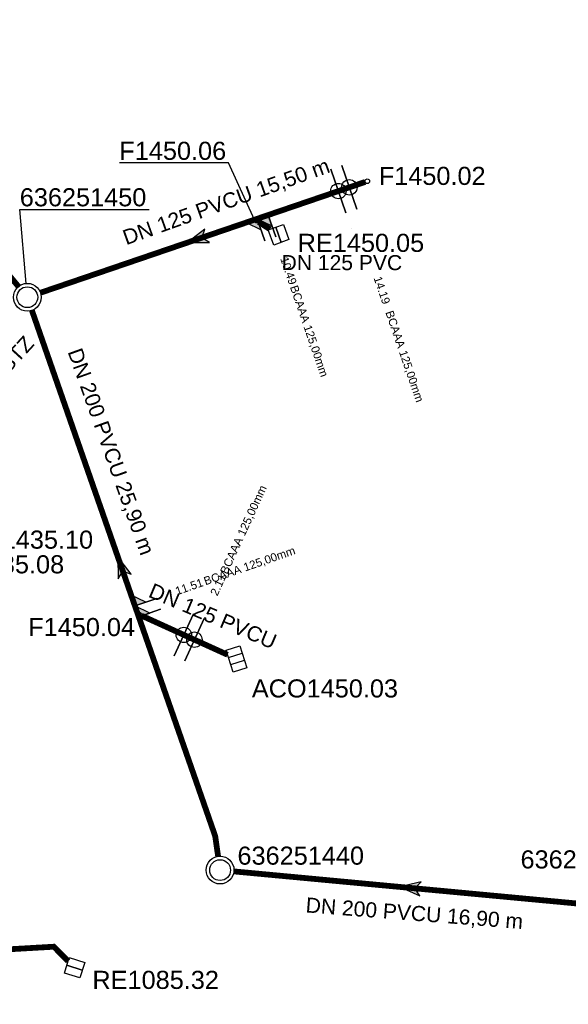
# Model space of a CAD drawing. Extents: x 356718 to 357658, y 5762241 to 5762615.
# Tile 131 of 157: x 357363 to 357387, y 5762433 to 5762476. Entities that reach past the tile are written whole.
import ezdxf
from ezdxf.enums import TextEntityAlignment as Align

# ---------------------------------------------------------------- set-up
doc = ezdxf.new("R2010")
doc.units = 0
doc.header["$MEASUREMENT"] = 0
for name, pattern in [('AUSGEZOGEN', [0]), ('GESTRICHELT2', [4, 2, -2]), ('STRICHPUNKT', [5, 2, -1, 1, -1])]:
    doc.linetypes.add(name, pattern=pattern)
doc.layers.get('0').update_dxf_attribs({"linetype": 'AUSGEZOGEN'})
for name, color, linetype, true_color in [('111_00131_Symbol', 7, 'AUSGEZOGEN', 0x000000), ('114_00133_Schachtnummer', 7, 'AUSGEZOGEN', 0x000000), ('121_10397_Haltungen_Regenwasser', 5, 'GESTRICHELT2', 0x0000ff), ('121_10399_Haltungen_Mischwasser', 6, 'STRICHPUNKT', 0xff00ff), ('123_00137_Fliessrichtungspfeil', 7, 'AUSGEZOGEN', 0x000000), ('124_00118_Standard__Laenge___10', 7, 'AUSGEZOGEN', 0x000000), ('124_10626_Standard__Laenge____1', 7, 'AUSGEZOGEN', 0x000000), ('141_10677_Stutzen__alle__aus_DW', 7, 'AUSGEZOGEN', 0x000000), ('141_10868_Stutzen__141_', 7, 'AUSGEZOGEN', 0x000000)]:
    doc.layers.add(name, color=color, linetype=linetype, true_color=true_color)
doc.styles.add('ARIAL', font='arial.ttf', dxfattribs={"height": 1.5})
doc.styles.get("Standard").update_dxf_attribs({"font": 'arial.ttf', "height": 1})

# ---------------------------------------------------------------- blocks, each defined once
blk = doc.blocks.new('N02')
at = {"color": 0}
for radius in [0.6, 0.45]:
    blk.add_circle((0, 0), radius, dxfattribs=at)
blk = doc.blocks.new('RE')
at = {"color": 0, "linetype": 'AUSGEZOGEN'}
blk.add_lwpolyline([(-0.35, 0.35), (0.35, 0.35), (0.35, -0.35), (-0.35, -0.35)], close=True, dxfattribs=at)
for points in [[(0, 0.35), (0, -0.35)], [(0, -0.35), (0, 0.35)]]:
    blk.add_lwpolyline(points, dxfattribs=at)
blk = doc.blocks.new('F00')
at = {"color": 0}
blk.add_circle((0, 0), 0.1, dxfattribs=at)
blk = doc.blocks.new('ES')
at = {"color": 0, "linetype": 'AUSGEZOGEN'}
for points in [[(-0.494, -0.319), (-0.494, 0.306), (0.506, 0.306), (0.506, -0.319), (-0.494, -0.319)], [(-0.169, -0.319), (-0.169, 0.306)], [(0.156, -0.319), (0.156, 0.306)]]:
    blk.add_lwpolyline(points, dxfattribs=at)
blk = doc.blocks.new('FLI')
at = {"color": 0, "linetype": 'AUSGEZOGEN'}
blk.add_lwpolyline([(-0.4, 0), (-0.9, -0.6), (0.9, 0), (-0.9, 0.6), (-0.4, 0)], close=True, dxfattribs=at)
at = {"color": 0}
for points in [[(-0.4, 0), (0.9, 0), (-0.9, 0.6)], [(-0.9, -0.6), (0.9, 0), (-0.4, 0)]]:
    blk.add_solid(points, dxfattribs=at)

msp = doc.modelspace()

# ---------------------------------------------------------------- linework, layer by layer
at = {"layer": '114_00133_Schachtnummer', "color": 18, "linetype": 'AUSGEZOGEN', "true_color": 0x000000}
for points in [[(357373.1, 5762467.34), (357371.976, 5762469.794), (357367.265, 5762469.794)], [(357363.241, 5762464.592), (357362.967, 5762467.787), (357368.552, 5762467.787)]]:
    msp.add_lwpolyline(points, dxfattribs=at)
at = {"layer": '121_10397_Haltungen_Regenwasser', "color": 5, "linetype": 'GESTRICHELT2', "true_color": 0x0000ff, "const_width": 0.25}
for points in [[(357373.768, 5762466.93), (357373.276, 5762467.247)], [(357365.054, 5762435.311), (357364.438, 5762435.938), (357333.027, 5762434.129), (357322.178, 5762436.245), (357312.327, 5762433.579), (357302.086, 5762436.082), (357296.369, 5762438.97)]]:
    msp.add_lwpolyline(points, dxfattribs=at)
at = {"layer": '121_10399_Haltungen_Mischwasser', "color": 6, "linetype": 'STRICHPUNKT', "true_color": 0xff00ff, "const_width": 0.25}
for points in [[(357362.909, 5762464.456), (357351.432, 5762478.29)], [(357377.875, 5762468.974), (357363.86, 5762464.188)], [(357371.529, 5762439.841), (357371.404, 5762440.713), (357363.489, 5762463.428)], [(357371.935, 5762448.55), (357368.221, 5762450.24)], [(357388.167, 5762437.76), (357388.022, 5762437.711), (357372.211, 5762439.191)]]:
    msp.add_lwpolyline(points, dxfattribs=at)
at = {"layer": '141_10677_Stutzen__alle__aus_DW', "color": 18, "linetype": 'AUSGEZOGEN', "true_color": 0x000000}
for points in [[(357377.044, 5762467.633), (357376.398, 5762469.526)], [(357373.219, 5762467.384), (357372.746, 5762467.222), (357373.381, 5762466.911)], [(357373.219, 5762467.384), (357373.542, 5762466.437)], [(357368.104, 5762450.184), (357368.576, 5762450.348), (357367.94, 5762450.656)], [(357368.104, 5762450.184), (357369.048, 5762450.513)], [(357370.465, 5762450.317), (357369.636, 5762448.497)]]:
    msp.add_lwpolyline(points, close=True, dxfattribs=at)
at = {"layer": '141_10677_Stutzen__alle__aus_DW', "color": 18, "true_color": 0x000000}
for centre in [(357376.721, 5762468.579), (357370.05, 5762449.407)]:
    msp.add_circle(centre, 0.333, dxfattribs=at)
for points in [[(357373.219, 5762467.384), (357372.746, 5762467.222), (357373.381, 5762466.911)], [(357368.104, 5762450.184), (357368.576, 5762450.348), (357367.94, 5762450.656)]]:
    msp.add_solid(points, dxfattribs=at)
at = {"layer": '141_10868_Stutzen__141_', "color": 18, "linetype": 'AUSGEZOGEN', "true_color": 0x000000}
for points in [[(357377.517, 5762467.795), (357376.871, 5762469.687)], [(357373.692, 5762467.545), (357373.219, 5762467.384), (357373.854, 5762467.072)], [(357373.692, 5762467.545), (357374.016, 5762466.599)], [(357367.94, 5762450.656), (357368.412, 5762450.82), (357367.775, 5762451.128)], [(357367.94, 5762450.656), (357368.884, 5762450.985)], [(357370.92, 5762450.11), (357370.091, 5762448.29)]]:
    msp.add_lwpolyline(points, close=True, dxfattribs=at)
at = {"layer": '141_10868_Stutzen__141_', "color": 18, "true_color": 0x000000}
for centre in [(357377.194, 5762468.741), (357370.506, 5762449.2)]:
    msp.add_circle(centre, 0.333, dxfattribs=at)
for points in [[(357373.692, 5762467.545), (357373.219, 5762467.384), (357373.854, 5762467.072)], [(357367.94, 5762450.656), (357368.412, 5762450.82), (357367.775, 5762451.128)]]:
    msp.add_solid(points, dxfattribs=at)

# ---------------------------------------------------------------- block references
at = {"layer": '111_00131_Symbol', "color": 18, "true_color": 0x000000}
for name, p in [('F00', (357377.97, 5762469.006)), ('F00', (357373.192, 5762467.301)), ('N02', (357363.292, 5762463.994)), ('F00', (357368.13, 5762450.281)), ('N02', (357371.614, 5762439.247))]:
    msp.add_blockref(name, p, dxfattribs=at)
for name, p, rotation in [('RE', (357374.137, 5762466.692), 200), ('ES', (357372.327, 5762448.371), 287.8), ('RE', (357365.331, 5762435.028), 72.30000000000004)]:
    msp.add_blockref(name, p, dxfattribs=dict(at, rotation=rotation))
at = {"layer": '123_00137_Fliessrichtungspfeil', "color": 18, "true_color": 0x000000, "xscale": 0.5, "yscale": 0.5, "zscale": 0.5}
for p, rotation in [((357370.631, 5762466.5), 198.9), ((357367.348, 5762452.354), 109.2), ((357379.818, 5762438.479), 174.6)]:
    msp.add_blockref('FLI', p, dxfattribs=dict(at, rotation=rotation))

# ---------------------------------------------------------------- texts
at = {"layer": '114_00133_Schachtnummer', "color": 18, "true_color": 0x000000, "style": 'ARIAL'}
for s, p in [('F1450.06', (357367.265, 5762470.71)), ('F1450.02', (357378.464, 5762469.627)), ('636251450', (357362.967, 5762468.703)), ('RE1450.05', (357374.964, 5762466.734)), ('F1435.10', (357361.521, 5762453.914)), ('F1435.08', (357360.27, 5762452.848)), ('F1450.04', (357363.331, 5762450.138)), ('ACO1450.03', (357372.984, 5762447.486)), ('636251440', (357372.364, 5762440.263)), ('636251445', (357384.583, 5762440.1)), ('RE1085.32', (357366.102, 5762434.896))]:
    msp.add_text(s, height=0.7814, dxfattribs=at).set_placement(p, align=Align.TOP_LEFT)
at = {"layer": '124_00118_Standard__Laenge___10', "color": 18, "true_color": 0x000000, "style": 'ARIAL'}
for s, rotation, p in [('DN 125 PVCU 15,50 m', 19.7, (357367.339, 5762466.852)), ('DN 200 PVCU 25,90 m', 289.7, (357365.637, 5762461.863)), ('DN 200 PVCU 16,90 m', 355.6, (357375.341, 5762438.072))]:
    msp.add_text(s, height=0.65113, rotation=rotation, dxfattribs=at).set_placement(p, align=Align.TOP_LEFT)
at = {"layer": '124_10626_Standard__Laenge____1', "color": 18, "true_color": 0x000000, "style": 'ARIAL'}
msp.add_text('DN 125 PVC', height=0.6511, dxfattribs=at).set_placement((357374.268, 5762465.815), align=Align.TOP_LEFT)
for s, height, rotation, p in [('DN 150 STZ', 0.6511, 47.5, (357359.736, 5762458.66)), ('DN 125 PVCU', 0.65113, 337, (357368.729, 5762451.666))]:
    msp.add_text(s, height=height, rotation=rotation, dxfattribs=at).set_placement(p, align=Align.TOP_LEFT)
at = {"layer": '141_10677_Stutzen__alle__aus_DW', "color": 18, "true_color": 0x000000}
for s, rotation, p in [('14.19', 288.9, (357377.262, 5762467.008)), ('10.49', 288.9, (357373.761, 5762465.812)), ('14.62', 19.2, (357369.671, 5762450.734))]:
    msp.add_text(s, height=0.00707, rotation=rotation, dxfattribs=at).set_placement(p, align=Align.TOP_RIGHT)
for s, rotation, p in [('BCAAA 125,00mm', 288.9, (357377.263, 5762467.007)), ('BCAAA 125,00mm', 288.9, (357373.761, 5762465.811)), ('BCAAA 125,00mm', 65.5, (357371.322, 5762451.767)), ('2.11', 65.5, (357371.148, 5762451.386)), ('BCAAA 125,00mm', 19.2, (357369.672, 5762450.734))]:
    msp.add_text(s, height=0.00707, rotation=rotation, dxfattribs=at).set_placement(p, align=Align.TOP_LEFT)
at = {"layer": '141_10868_Stutzen__141_', "color": 18, "true_color": 0x000000}
for s, rotation, p in [('10.49', 288.9, (357374.938, 5762464.612)), ('11.51', 19.2, (357370.805, 5762451.859)), ('2.11', 65.5, (357371.571, 5762452.085))]:
    msp.add_text(s, height=0.3533, rotation=rotation, dxfattribs=at).set_placement(p, align=Align.TOP_RIGHT)
for s, height, rotation, p in [('14.19', 0.3533, 288.9, (357378.571, 5762464.939)), ('BCAAA 125,00mm', 0.35326, 288.9, (357374.96, 5762464.548)), ('BCAAA 125,00mm', 0.35326, 288.9, (357379.079, 5762463.456)), ('BCAAA 125,00mm', 0.35326, 65.5, (357371.599, 5762452.147)), ('BCAAA 125,00mm', 0.35326, 19.2, (357370.869, 5762451.882))]:
    msp.add_text(s, height=height, rotation=rotation, dxfattribs=at).set_placement(p, align=Align.TOP_LEFT)

doc.saveas('drawing.dxf')
